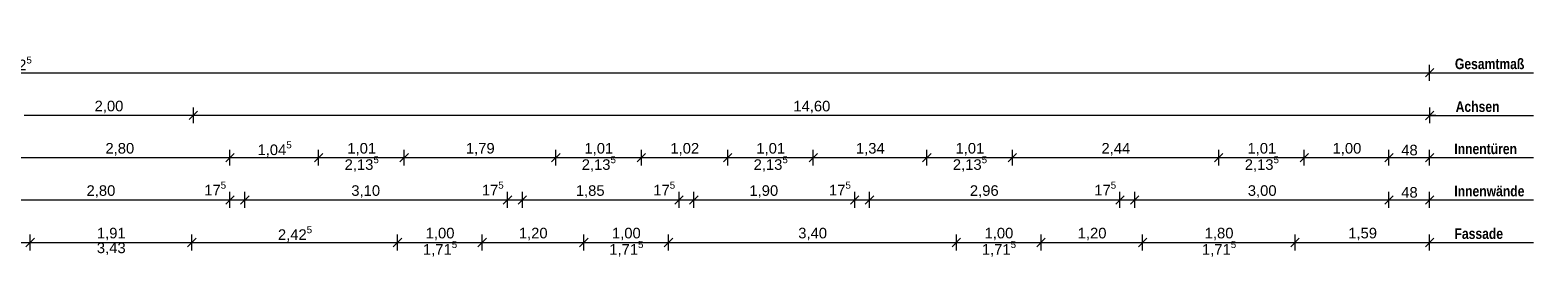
# Model space of a CAD drawing. Header units: millimetres. Extents: x 634730 to 711346, y 362082 to 425615.
# Tile 141 of 160: x 684819 to 702624, y 408293 to 410987. Entities that reach past the tile are written whole.
import ezdxf
from ezdxf.enums import TextEntityAlignment as Align

# ---------------------------------------------------------------- set-up
doc = ezdxf.new("R2010")
doc.units = ezdxf.units.MM
doc.header["$LTSCALE"] = 50
for name, color, linetype in [('1_EG', 7, 'Continuous'), ('A_Bemaßung', 7, 'Continuous'), ('A_Möblierung fest', 7, 'Continuous'), ('A_Raumflächen', 7, 'Continuous')]:
    doc.layers.add(name, color=color, linetype=linetype)
doc.styles.add('ERSTELLTER_STIL_1', font='ARIALN.TTF')
doc.styles.add('ERSTELLTER_STIL_2', font='ARIALNB.TTF')

# ---------------------------------------------------------------- blocks, each defined once
blk = doc.blocks.new('A$C85d2cf1a')
at = {"layer": 'A_Bemaßung', "color": 7, "linetype": 'Continuous', "lineweight": 13}
for p, q in [((55.314, 48.35), (55.414, 48.45)), ((55.364, 48.306), (55.364, 48.493)), ((21.839, 48.4), (55.364, 48.4)), ((55.364, 48.4), (56.592, 48.4)), ((55.364, 48.4), (55.439, 48.4)), ((40.714, 47.846), (40.814, 47.946)), ((40.714, 47.846), (40.814, 47.946)), ((40.764, 47.989), (40.764, 47.802)), ((55.314, 47.845), (55.414, 47.945)), ((55.364, 47.989), (55.364, 47.802)), ((40.764, 47.896), (38.765, 47.896)), ((40.764, 47.896), (38.765, 47.896)), ((55.364, 47.895), (40.764, 47.896)), ((55.364, 47.895), (56.592, 47.895)), ((55.439, 47.895), (55.364, 47.895)), ((38.397, 47.396), (41.197, 47.396)), ((41.247, 47.446), (41.147, 47.346)), ((41.247, 47.446), (41.147, 47.346)), ((41.197, 47.302), (41.197, 47.49)), ((41.197, 47.302), (41.197, 47.49)), ((41.197, 47.396), (42.244, 47.396)), ((42.294, 47.446), (42.194, 47.346)), ((42.294, 47.446), (42.194, 47.346)), ((42.244, 47.302), (42.244, 47.49)), ((42.244, 47.302), (42.244, 47.49)), ((42.244, 47.396), (43.254, 47.396)), ((43.304, 47.446), (43.204, 47.346)), ((43.304, 47.446), (43.204, 47.346)), ((43.254, 47.302), (43.254, 47.49)), ((43.254, 47.302), (43.254, 47.49)), ((43.254, 47.396), (45.045, 47.396)), ((45.095, 47.446), (44.995, 47.346)), ((45.095, 47.446), (44.995, 47.346)), ((45.045, 47.302), (45.045, 47.49)), ((45.045, 47.302), (45.045, 47.49)), ((45.045, 47.396), (46.055, 47.396)), ((46.105, 47.446), (46.005, 47.346)), ((46.105, 47.446), (46.005, 47.346)), ((46.055, 47.302), (46.055, 47.49)), ((46.055, 47.302), (46.055, 47.49)), ((46.055, 47.396), (47.075, 47.396)), ((47.125, 47.446), (47.025, 47.346)), ((47.125, 47.446), (47.025, 47.346)), ((47.075, 47.302), (47.075, 47.49)), ((47.075, 47.302), (47.075, 47.49)), ((47.075, 47.396), (48.085, 47.396)), ((48.135, 47.446), (48.035, 47.346)), ((48.135, 47.446), (48.035, 47.346)), ((48.085, 47.302), (48.085, 47.49)), ((48.085, 47.302), (48.085, 47.49)), ((48.085, 47.396), (49.427, 47.396)), ((49.477, 47.446), (49.377, 47.346)), ((49.477, 47.446), (49.377, 47.346)), ((49.427, 47.302), (49.427, 47.49)), ((49.427, 47.302), (49.427, 47.49)), ((49.427, 47.396), (50.437, 47.396)), ((50.487, 47.446), (50.387, 47.346)), ((50.487, 47.446), (50.387, 47.346)), ((50.437, 47.302), (50.437, 47.49)), ((50.437, 47.302), (50.437, 47.49)), ((50.437, 47.396), (52.874, 47.396)), ((52.924, 47.446), (52.824, 47.346)), ((52.924, 47.446), (52.824, 47.346)), ((52.874, 47.302), (52.874, 47.49)), ((52.874, 47.302), (52.874, 47.49)), ((52.874, 47.396), (53.884, 47.396)), ((53.934, 47.446), (53.834, 47.346)), ((53.934, 47.446), (53.834, 47.346)), ((53.884, 47.302), (53.884, 47.49)), ((53.884, 47.302), (53.884, 47.49)), ((53.884, 47.396), (54.884, 47.396)), ((54.934, 47.446), (54.834, 47.346)), ((54.934, 47.446), (54.834, 47.346)), ((54.884, 47.302), (54.884, 47.49)), ((54.884, 47.302), (54.884, 47.49)), ((54.884, 47.396), (55.364, 47.396)), ((55.314, 47.346), (55.414, 47.446)), ((55.364, 47.302), (55.364, 47.49)), ((55.364, 47.396), (56.592, 47.396)), ((55.364, 47.396), (55.439, 47.396)), ((38.397, 46.896), (41.197, 46.896)), ((41.247, 46.946), (41.147, 46.846)), ((41.247, 46.946), (41.147, 46.846)), ((41.197, 46.802), (41.197, 46.99)), ((41.197, 46.802), (41.197, 46.99)), ((41.197, 46.896), (41.372, 46.896)), ((41.422, 46.946), (41.322, 46.846)), ((41.422, 46.946), (41.322, 46.846)), ((41.372, 46.802), (41.372, 46.99)), ((41.372, 46.802), (41.372, 46.99)), ((41.372, 46.896), (44.475, 46.896)), ((44.525, 46.946), (44.425, 46.846)), ((44.525, 46.946), (44.425, 46.846)), ((44.475, 46.802), (44.475, 46.99)), ((44.475, 46.802), (44.475, 46.99)), ((44.475, 46.896), (44.65, 46.896)), ((44.7, 46.946), (44.6, 46.846)), ((44.7, 46.946), (44.6, 46.846)), ((44.65, 46.802), (44.65, 46.99)), ((44.65, 46.802), (44.65, 46.99)), ((44.65, 46.896), (46.5, 46.896)), ((46.55, 46.946), (46.45, 46.846)), ((46.55, 46.946), (46.45, 46.846)), ((46.5, 46.802), (46.5, 46.99)), ((46.5, 46.802), (46.5, 46.99)), ((46.5, 46.896), (46.675, 46.896)), ((46.725, 46.946), (46.625, 46.846)), ((46.725, 46.946), (46.625, 46.846)), ((46.675, 46.802), (46.675, 46.99)), ((46.675, 46.802), (46.675, 46.99)), ((46.675, 46.896), (48.575, 46.896)), ((48.625, 46.946), (48.525, 46.846)), ((48.625, 46.946), (48.525, 46.846)), ((48.575, 46.802), (48.575, 46.99)), ((48.575, 46.802), (48.575, 46.99)), ((48.575, 46.896), (48.75, 46.896)), ((48.8, 46.946), (48.7, 46.846)), ((48.8, 46.946), (48.7, 46.846)), ((48.75, 46.802), (48.75, 46.99)), ((48.75, 46.802), (48.75, 46.99)), ((48.75, 46.896), (51.707, 46.896)), ((51.757, 46.946), (51.657, 46.846)), ((51.757, 46.946), (51.657, 46.846)), ((51.707, 46.802), (51.707, 46.99)), ((51.707, 46.802), (51.707, 46.99)), ((51.707, 46.896), (51.882, 46.896)), ((51.932, 46.946), (51.832, 46.846)), ((51.932, 46.946), (51.832, 46.846)), ((51.882, 46.802), (51.882, 46.99)), ((51.882, 46.802), (51.882, 46.99)), ((51.882, 46.896), (54.884, 46.896)), ((54.934, 46.946), (54.834, 46.846)), ((54.934, 46.946), (54.834, 46.846)), ((54.884, 46.802), (54.884, 46.99)), ((54.884, 46.802), (54.884, 46.99)), ((54.884, 46.896), (55.364, 46.896)), ((55.314, 46.846), (55.414, 46.946)), ((55.364, 46.802), (55.364, 46.99)), ((55.364, 46.896), (56.592, 46.896)), ((55.364, 46.896), (55.439, 46.896)), ((38.837, 46.299), (38.837, 46.487)), ((38.837, 46.299), (38.837, 46.487)), ((40.747, 46.299), (40.747, 46.487)), ((40.747, 46.299), (40.747, 46.487)), ((43.175, 46.299), (43.175, 46.487)), ((43.175, 46.299), (43.175, 46.487)), ((44.175, 46.299), (44.175, 46.487)), ((44.175, 46.299), (44.175, 46.487)), ((45.375, 46.299), (45.375, 46.487)), ((45.375, 46.299), (45.375, 46.487)), ((46.375, 46.299), (46.375, 46.487)), ((46.375, 46.299), (46.375, 46.487)), ((49.775, 46.299), (49.775, 46.487)), ((49.775, 46.299), (49.775, 46.487)), ((50.775, 46.299), (50.775, 46.487)), ((50.775, 46.299), (50.775, 46.487)), ((51.975, 46.299), (51.975, 46.487)), ((51.975, 46.299), (51.975, 46.487)), ((53.775, 46.299), (53.775, 46.487)), ((53.775, 46.299), (53.775, 46.487)), ((55.364, 46.299), (55.364, 46.487)), ((37.799, 46.393), (38.837, 46.393)), ((38.887, 46.443), (38.787, 46.343)), ((38.887, 46.443), (38.787, 46.343)), ((38.837, 46.393), (40.747, 46.393)), ((40.797, 46.443), (40.697, 46.343)), ((40.797, 46.443), (40.697, 46.343)), ((40.747, 46.393), (43.175, 46.393)), ((43.225, 46.443), (43.125, 46.343)), ((43.225, 46.443), (43.125, 46.343)), ((43.175, 46.393), (44.175, 46.393)), ((44.225, 46.443), (44.125, 46.343)), ((44.225, 46.443), (44.125, 46.343)), ((44.175, 46.393), (45.375, 46.393)), ((45.425, 46.443), (45.325, 46.343)), ((45.425, 46.443), (45.325, 46.343)), ((45.375, 46.393), (46.375, 46.393)), ((46.425, 46.443), (46.325, 46.343)), ((46.425, 46.443), (46.325, 46.343)), ((46.375, 46.393), (49.775, 46.393)), ((49.825, 46.443), (49.725, 46.343)), ((49.825, 46.443), (49.725, 46.343)), ((49.775, 46.393), (50.775, 46.393)), ((50.825, 46.443), (50.725, 46.343)), ((50.825, 46.443), (50.725, 46.343)), ((50.775, 46.393), (51.975, 46.393)), ((52.025, 46.443), (51.925, 46.343)), ((52.025, 46.443), (51.925, 46.343)), ((51.975, 46.393), (53.775, 46.393)), ((53.825, 46.443), (53.725, 46.343)), ((53.825, 46.443), (53.725, 46.343)), ((53.775, 46.393), (55.364, 46.393)), ((55.314, 46.343), (55.414, 46.443)), ((55.364, 46.393), (56.592, 46.393)), ((55.364, 46.393), (55.439, 46.393))]:
    blk.add_line(p, q, dxfattribs=at)
at = {"layer": 'A_Bemaßung', "color": 7, "style": 'ERSTELLTER_STIL_2'}
for s, p in [('Gesamtmaß', (55.663, 48.443)), ('Achsen', (55.672, 47.937)), ('Innentüren', (55.656, 47.438)), ('Innenwände', (55.656, 46.938)), ('Fassade', (55.658, 46.435))]:
    blk.add_text(s, height=0.125, dxfattribs=at).set_placement(p)
at = {"layer": 'A_Bemaßung', "color": 7, "lineweight": 13, "char_height": 0.125, "attachment_point": 7, "style": 'ERSTELLTER_STIL_2'}
for s, insert in [('\\A1;{\\pql;\\fArial|b0|i0|c0|p0;\\W1.000000;33,52\\fArial|b0|i0|c0|p0;\\W1.000000;\\A1{\\H.66x;\\S5^  ;}}', (38.356, 48.394)), ('\\A1;{\\pql;\\fArial|b0|i0|c0|p0;\\W1.000000;1,04\\fArial|b0|i0|c0|p0;\\W1.000000;\\A1{\\H.66x;\\S5^  ;}}', (41.522, 47.39)), ('\\A1;{\\pql;\\fArial|b0|i0|c0|p0;\\W1.000000;2,13\\fArial|b0|i0|c0|p0;\\W1.000000;\\A1{\\H.66x;\\S5^  ;}}', (42.551, 47.215)), ('\\A1;{\\pql;\\fArial|b0|i0|c0|p0;\\W1.000000;2,13\\fArial|b0|i0|c0|p0;\\W1.000000;\\A1{\\H.66x;\\S5^  ;}}', (45.351, 47.215)), ('\\A1;{\\pql;\\fArial|b0|i0|c0|p0;\\W1.000000;2,13\\fArial|b0|i0|c0|p0;\\W1.000000;\\A1{\\H.66x;\\S5^  ;}}', (47.381, 47.215)), ('\\A1;{\\pql;\\fArial|b0|i0|c0|p0;\\W1.000000;2,13\\fArial|b0|i0|c0|p0;\\W1.000000;\\A1{\\H.66x;\\S5^  ;}}', (49.734, 47.215)), ('\\A1;{\\pql;\\fArial|b0|i0|c0|p0;\\W1.000000;2,13\\fArial|b0|i0|c0|p0;\\W1.000000;\\A1{\\H.66x;\\S5^  ;}}', (53.181, 47.215)), ('\\A1;{\\pql;\\fArial|b0|i0|c0|p0;\\W1.000000;2,80}', (39.726, 47.421)), ('\\A1;{\\pql;\\fArial|b0|i0|c0|p0;\\W1.000000;1,01}', (42.583, 47.421)), ('\\A1;{\\pql;\\fArial|b0|i0|c0|p0;\\W1.000000;1,79}', (43.983, 47.421)), ('\\A1;{\\pql;\\fArial|b0|i0|c0|p0;\\W1.000000;1,01}', (45.383, 47.421)), ('\\A1;{\\pql;\\fArial|b0|i0|c0|p0;\\W1.000000;1,02}', (46.398, 47.421)), ('\\A1;{\\pql;\\fArial|b0|i0|c0|p0;\\W1.000000;1,01}', (47.413, 47.421)), ('\\A1;{\\pql;\\fArial|b0|i0|c0|p0;\\W1.000000;1,34}', (48.589, 47.421)), ('\\A1;{\\pql;\\fArial|b0|i0|c0|p0;\\W1.000000;1,01}', (49.765, 47.421)), ('\\A1;{\\pql;\\fArial|b0|i0|c0|p0;\\W1.000000;2,44}', (51.489, 47.421)), ('\\A1;{\\pql;\\fArial|b0|i0|c0|p0;\\W1.000000;1,01}', (53.213, 47.421)), ('\\A1;{\\pql;\\fArial|b0|i0|c0|p0;\\W1.000000;1,00}', (54.218, 47.421)), ('\\A1;{\\pql;\\fArial|b0|i0|c0|p0;\\W1.000000;48}', (55.029, 47.421)), ('\\A1;{\\pql;\\fArial|b0|i0|c0|p0;\\W1.000000;17\\fArial|b0|i0|c0|p0;\\W1.000000;\\A1{\\H.66x;\\S5^  ;}}', (40.893, 46.913)), ('\\A1;{\\pql;\\fArial|b0|i0|c0|p0;\\W1.000000;17\\fArial|b0|i0|c0|p0;\\W1.000000;\\A1{\\H.66x;\\S5^  ;}}', (44.171, 46.913)), ('\\A1;{\\pql;\\fArial|b0|i0|c0|p0;\\W1.000000;17\\fArial|b0|i0|c0|p0;\\W1.000000;\\A1{\\H.66x;\\S5^  ;}}', (46.196, 46.913)), ('\\A1;{\\pql;\\fArial|b0|i0|c0|p0;\\W1.000000;17\\fArial|b0|i0|c0|p0;\\W1.000000;\\A1{\\H.66x;\\S5^  ;}}', (48.271, 46.913)), ('\\A1;{\\pql;\\fArial|b0|i0|c0|p0;\\W1.000000;17\\fArial|b0|i0|c0|p0;\\W1.000000;\\A1{\\H.66x;\\S5^  ;}}', (51.404, 46.913)), ('\\A1;{\\pql;\\fArial|b0|i0|c0|p0;\\W1.000000;2,80}', (39.503, 46.921)), ('\\A1;{\\pql;\\fArial|b0|i0|c0|p0;\\W1.000000;3,10}', (42.63, 46.921)), ('\\A1;{\\pql;\\fArial|b0|i0|c0|p0;\\W1.000000;1,85}', (45.281, 46.921)), ('\\A1;{\\pql;\\fArial|b0|i0|c0|p0;\\W1.000000;1,90}', (47.331, 46.921)), ('\\A1;{\\pql;\\fArial|b0|i0|c0|p0;\\W1.000000;2,96}', (49.935, 46.921)), ('\\A1;{\\pql;\\fArial|b0|i0|c0|p0;\\W1.000000;3,00}', (53.217, 46.921)), ('\\A1;{\\pql;\\fArial|b0|i0|c0|p0;\\W1.000000;48}', (55.029, 46.921)), ('\\A1;{\\pql;\\fArial|b0|i0|c0|p0;\\W1.000000;2,42\\fArial|b0|i0|c0|p0;\\W1.000000;\\A1{\\H.66x;\\S5^  ;}}', (41.763, 46.387)), ('\\A1;{\\pql;\\fArial|b0|i0|c0|p0;\\W1.000000;1,71\\fArial|b0|i0|c0|p0;\\W1.000000;\\A1{\\H.66x;\\S5^  ;}}', (43.476, 46.212)), ('\\A1;{\\pql;\\fArial|b0|i0|c0|p0;\\W1.000000;1,71\\fArial|b0|i0|c0|p0;\\W1.000000;\\A1{\\H.66x;\\S5^  ;}}', (45.676, 46.212)), ('\\A1;{\\pql;\\fArial|b0|i0|c0|p0;\\W1.000000;1,71\\fArial|b0|i0|c0|p0;\\W1.000000;\\A1{\\H.66x;\\S5^  ;}}', (50.076, 46.212)), ('\\A1;{\\pql;\\fArial|b0|i0|c0|p0;\\W1.000000;1,71\\fArial|b0|i0|c0|p0;\\W1.000000;\\A1{\\H.66x;\\S5^  ;}}', (52.676, 46.212)), ('\\A1;{\\pql;\\fArial|b0|i0|c0|p0;\\W1.000000;1,91}', (39.625, 46.418)), ('\\A1;{\\pql;\\fArial|b0|i0|c0|p0;\\W1.000000;1,00}', (43.508, 46.418)), ('\\A1;{\\pql;\\fArial|b0|i0|c0|p0;\\W1.000000;1,20}', (44.608, 46.418)), ('\\A1;{\\pql;\\fArial|b0|i0|c0|p0;\\W1.000000;1,00}', (45.708, 46.418)), ('\\A1;{\\pql;\\fArial|b0|i0|c0|p0;\\W1.000000;3,40}', (47.908, 46.418)), ('\\A1;{\\pql;\\fArial|b0|i0|c0|p0;\\W1.000000;1,00}', (50.108, 46.418)), ('\\A1;{\\pql;\\fArial|b0|i0|c0|p0;\\W1.000000;1,20}', (51.208, 46.418)), ('\\A1;{\\pql;\\fArial|b0|i0|c0|p0;\\W1.000000;1,80}', (52.708, 46.418)), ('\\A1;{\\pql;\\fArial|b0|i0|c0|p0;\\W1.000000;1,59}', (54.403, 46.418)), ('\\A1;{\\pql;\\fArial|b0|i0|c0|p0;\\W1.000000;3,43}', (39.625, 46.243))]:
    blk.add_mtext(s, dxfattribs=dict(at, insert=insert))
at = {"layer": 'A_Bemaßung', "color": 7, "lineweight": 13, "char_height": 0.125, "attachment_point": 7, "rotation": 359.9988, "style": 'ERSTELLTER_STIL_2'}
for s, insert in [('\\A1;{\\pql;\\fArial|b0|i0|c0|p0;\\W1.000000;2,00}', (39.598, 47.921)), ('\\A1;{\\pql;\\fArial|b0|i0|c0|p0;\\W1.000000;14,60}', (47.85, 47.92))]:
    blk.add_mtext(s, dxfattribs=dict(at, insert=insert))
at = {"layer": 'A_Möblierung fest', "color": 7, "lineweight": 13, "style": 'ERSTELLTER_STIL_2', "text_generation_flag": 2}
blk.add_attdef('txt', text='', height=0.12, rotation=359.9988, dxfattribs=at).set_placement((23.514, 39.292), align=Align.MIDDLE_CENTER)
at = {"layer": 'A_Möblierung fest', "color": 7, "lineweight": 13, "style": 'ERSTELLTER_STIL_2'}
blk.add_attdef('txt', text='', height=0.12, dxfattribs=at).set_placement((10.172, 25.652), align=Align.MIDDLE_CENTER)
at = {"layer": 'A_Raumflächen', "color": 7, "lineweight": 18}
for tag, style, p in [('ROOM_NAME', 'ERSTELLTER_STIL_1', (30.428, 25.928)), ('DUMMY_850', 'ERSTELLTER_STIL_1', (31.541, 25.959)), ('ROOM_NAME', 'ERSTELLTER_STIL_1', (47.266, 25.928)), ('DUMMY_850', 'ERSTELLTER_STIL_1', (48.38, 25.959)), ('floorCode', 'ERSTELLTER_STIL_2', (30.526, 25.683)), ('stFloorCovering', 'ERSTELLTER_STIL_2', (31.093, 25.683)), ('floorCode', 'ERSTELLTER_STIL_2', (47.364, 25.683)), ('stFloorCovering', 'ERSTELLTER_STIL_2', (47.932, 25.683)), ('DUMMY_851', 'ERSTELLTER_STIL_2', (30.526, 25.467)), ('DUMMY_851', 'ERSTELLTER_STIL_2', (47.364, 25.467)), ('measuredNetAreaCode', 'ERSTELLTER_STIL_2', (30.526, 25.192)), ('measuredNetAreaCode', 'ERSTELLTER_STIL_2', (47.364, 25.192))]:
    blk.add_attdef(tag, text='', height=0.125, dxfattribs=dict(at, style=style)).set_placement(p, align=Align.TOP_LEFT)

msp = doc.modelspace()

# ---------------------------------------------------------------- block references
at = {"layer": '1_EG', "xscale": 1000, "yscale": 1000, "zscale": 1000}
msp.add_blockref('A$C85d2cf1a', (645981.7, 362082.4, 41515.3), dxfattribs=at)

doc.saveas('drawing.dxf')
